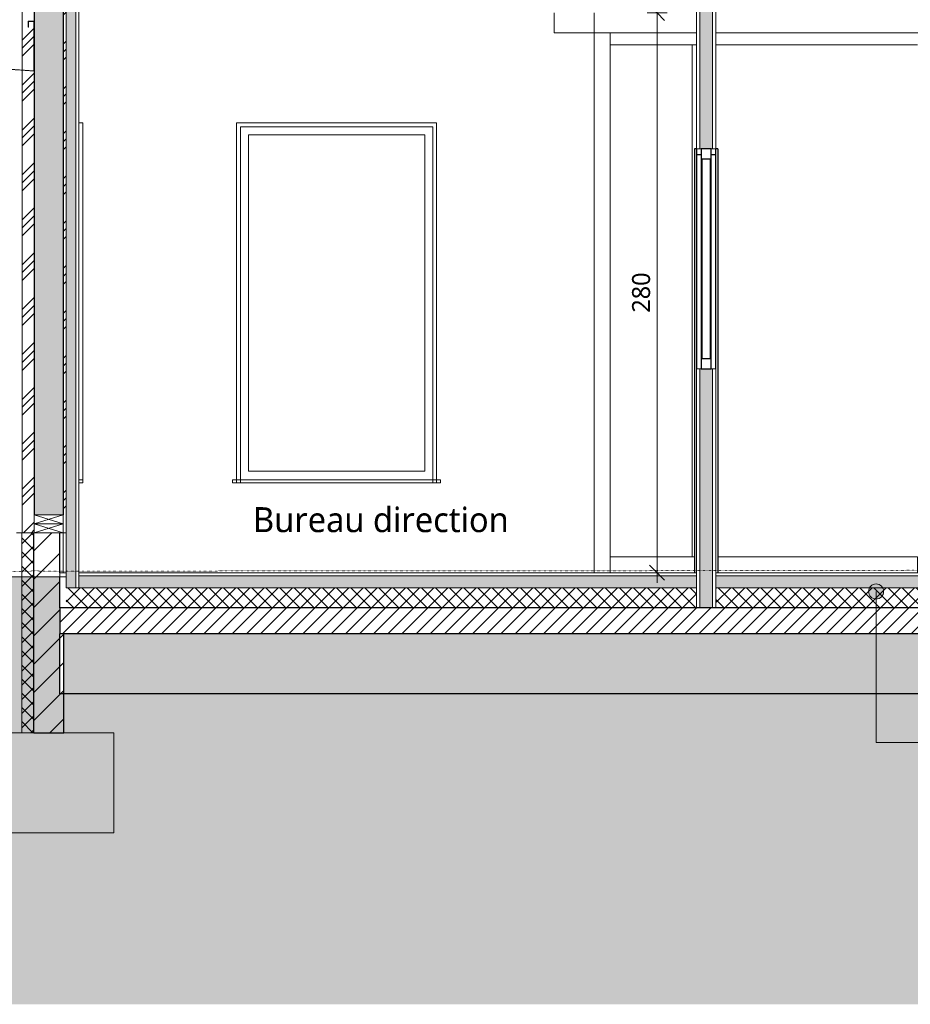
# Model space of a CAD drawing. Header units: millimetres. Extents: x -19731 to 221935, y -2951 to 6011.
# Tile 30 of 41: x 181426 to 185879, y -2158 to 2766. Entities that reach past the tile are written whole.
import ezdxf

# ---------------------------------------------------------------- set-up
doc = ezdxf.new("R2010")
doc.units = ezdxf.units.MM
doc.linetypes.add('A-pointilles', pattern=[0.53, 0, -0.53])
for name, color, linetype, lineweight in [('A-ANNO-DIMS', 211, 'Continuous', 9), ('A-ANNO-DIMS-50', 211, 'Continuous', 9), ('A-AREA-IDEN', 2, 'Continuous', 9), ('A-DETL-GENF', 92, 'Continuous', 13), ('A-DOOR', 31, 'Continuous', 25), ('A-DOOR-FRAM', 31, 'Continuous', 25), ('A-FLOR', 192, 'Continuous', 13), ('A-FLOR-FNSH', 192, 'Continuous', 13), ('A-FLOR-MCUT', 51, 'Continuous', 13), ('A-FLOR-PATT', 8, 'Continuous', 13), ('A-GLAZ', 151, 'Continuous', 13), ('A-GLAZ-CURT', 52, 'Continuous', 13), ('A-GLAZ-CWMG', 51, 'Continuous', 13), ('A-WALL', 113, 'Continuous', 13), ('A-WALL-FNSH', 113, 'Continuous', 13), ('A-WALL-PATT', 111, 'Continuous', 13), ('C-TOPO', 7, 'A-pointilles', 13), ('C-TOPO-FNSH', 192, 'A-pointilles', 13), ('C-TOPO-MCUT', 51, 'Continuous', 25), ('C-TOPO-PATT', 8, 'Continuous', 100), ('G-ANNO-TEXT', 231, 'Continuous', 9), ('I-WALL', 2, 'Continuous', 13), ('S-BEAM', 12, 'Continuous', 13), ('S-FNDN', 32, 'Continuous', 13)]:
    doc.layers.add(name, color=color, linetype=linetype, lineweight=lineweight)
doc.styles.add('Trebuchet MS', font='trebuc.ttf', dxfattribs={"height": 90})
doc.styles.add('Trebuchet MS_1', font='trebuc.ttf', dxfattribs={"height": 125})
doc.dimstyles.new('Cotes100e_Intérieur', dxfattribs={"dimscale": 304.8, "dimtxt": 92.785582, "dimasz": 0.246063, "dimexe": 0.164042, "dimexo": 0.0625, "dimgap": 0.032808, "dimtad": 1, "dimdec": 0, "dimlfac": 0.1, "dimzin": 0, "dimdsep": 46, "dimtxsty": 'Trebuchet MS', "dimblk1": 'OBLIQUE', "dimblk2": 'OBLIQUE', "dimsah": 1, "dimcen": 0.09, "dimdle": 0.164042, "dimazin": 0, "dimtfac": 1, "dimtdec": 4, "dimtix": 1, "dimtmove": 0, "dimatfit": 3, "dimfxl": 0.164042, "dimfxlon": 1, "dimtvp": 1, "dimtolj": 1, "dimtzin": 0, "dimarcsym": 2})
pattern_1 = [(45, (178629.93, 3183.11), (-112.253, 112.253), []), (45, (178669.62, 3183.11), (0, 224.5064), []), (45, (178590.25, 3183.11), (0, 224.5064), [])]
pattern_2 = [(315, (181340.02, 2000), (177.7999, -88.8996), [15.715, -110.008]), (315, (181417.81, 1966.66), (177.7999, -88.8996), [15.715, -110.008]), (315, (181340.02, 1955.55), (177.7999, -88.8996), [15.715, -110.008]), (315, (181417.81, 1922.21), (177.7999, -88.8996), [15.715, -110.008]), (341.565, (181351.132, 1988.888), (355.59962, -88.89985), [35.141, -245.986]), (341.565, (181384.47, 1977.775), (355.59962, -88.89985), [35.141, -245.986]), (341.565, (181351.132, 1944.438), (355.59962, -88.89985), [35.141, -245.986]), (341.565, (181384.47, 1933.325), (355.59962, -88.89985), [35.141, -245.986]), (45, (181417.81, 1988.89), (-177.7999, -88.8996), [15.715, -110.008]), (45, (181340.02, 1955.55), (-177.7999, -88.8996), [15.715, -110.008]), (45, (181417.807, 1944.44), (-177.7999, -88.8996), [15.715, -110.008]), (45, (181340.02, 1911.1), (-177.7999, -88.8996), [15.715, -110.008]), (18.435, (181384.47, 1977.775), (-355.59962, -88.89985), [35.141, -245.986]), (18.435, (181351.132, 1966.662), (-355.59962, -88.89985), [35.141, -245.986]), (18.435, (181384.47, 1933.325), (-355.59962, -88.89985), [35.141, -245.986]), (18.435, (181351.133, 1922.213), (-355.59962, -88.89985), [35.141, -245.986])]

# ---------------------------------------------------------------- blocks, each defined once
blk = doc.blocks.new('Family - IfcBeam - POTEAU-252208-COUPE GG_50')
at = {"layer": 'S-BEAM', "color": 10, "lineweight": 18}
for p, q in [((-1277.7, 3815.5), (-1277.7, 3813.5)), ((-1132.7, 3805.9), (-1132.7, 3807.9)), ((-1132.7, 11.9), (-1132.7, 200)), ((-1132.7, 8.5), (-1132.7, 11.7)), ((-1132.7, 0), (-1132.7, 8.3)), ((-1132.7, 0), (-1150.2, 0))]:
    blk.add_line(p, q, dxfattribs=at)
blk = doc.blocks.new('Family - IfcBeam - CHENEAU-252795-COUPE GG_50')
at = {"layer": 'S-BEAM', "color": 10, "lineweight": 18}
for p, q in [((-1298.1, 2758.5), (-1307.7, 2758.5)), ((-1307.7, 2758.5), (-1307.7, 2738.1)), ((-1277.7, 2758.5), (-1298.1, 2758.5)), ((-1277.7, 2678.9), (-1277.7, 2758.5)), ((-1307.7, 2738.1), (-1307.7, 2728.5)), ((-1307.7, 2728.5), (-1306.3, 2728.5)), ((-1306.3, 2728.5), (-1305.7, 2728.5)), ((-1305.7, 2747.6), (-1305.7, 2756.5)), ((-1305.7, 2756.5), (-1287.9, 2756.5)), ((-1305.7, 2728.5), (-1305.7, 2747.6)), ((-1287.9, 2756.5), (-1279.7, 2756.5)), ((-1279.7, 2756.5), (-1279.7, 2588.9)), ((-1473.1, 2702.6), (-1489, 2703.7)), ((-1489, 2703.7), (-1489, 2580.7)), ((-1487, 2645.4), (-1487, 2701.6)), ((-1487, 2701.6), (-1454.5, 2699.3)), ((-1439.1, 2700.2), (-1473.1, 2702.6)), ((-1454.5, 2699.3), (-1439.3, 2698.2)), ((-1439.3, 2698.2), (-1439.2, 2699.6)), ((-1439.2, 2699.6), (-1439.1, 2700.2)), ((-1277.7, 2508.5), (-1277.7, 2678.9)), ((-1487, 2525.1), (-1487, 2645.4)), ((-1489, 2580.7), (-1489, 2523.3)), ((-1279.7, 2588.9), (-1279.7, 2510.7)), ((-1489, 2523.3), (-1344.9, 2513.2)), ((-1421, 2520.5), (-1487, 2525.1)), ((-1279.7, 2510.7), (-1421, 2520.5)), ((-1344.9, 2513.2), (-1277.7, 2508.5))]:
    blk.add_line(p, q, dxfattribs=at)
blk = doc.blocks.new('GROUPE SCOLAIRE ST JULIEN - PRO - Ind A_importrevit_ifc-4-COUPE GG_50')
at = {"layer": 'S-BEAM', "color": 10, "lineweight": 18}
for name in ['Family - IfcBeam - POTEAU-252208-COUPE GG_50', 'Family - IfcBeam - CHENEAU-252795-COUPE GG_50']:
    blk.add_blockref(name, (0, 0), dxfattribs=at)
blk = doc.blocks.new('PINT_ plein-vitré - P90 vitré-8161172-COUPE GG_50')
at = {"layer": 'A-DOOR', "color": 20}
for p, q in [((2033.5, 2120), (2023.5, 2120)), ((2023.5, 2120), (2023.5, 17.4)), ((2033.5, 2120), (2033.5, 1020)), ((2131.5, 1020), (2131.5, 2120)), ((2141.5, 2120), (2131.5, 2120)), ((2141.5, 2120), (2141.5, 17.4)), ((2023.5, 17.4), (2023.5, 11.4)), ((2023.5, 10.8), (2023.5, 0)), ((2141.5, 17.4), (2141.5, 10.9)), ((2141.5, 10.9), (2141.5, 0))]:
    blk.add_line(p, q, dxfattribs=at)
at = {"layer": 'A-DOOR-FRAM', "color": 20}
for p, q in [((2057.5, 2090), (2033.5, 2090)), ((2131.5, 2090), (2107.5, 2090))]:
    blk.add_line(p, q, dxfattribs=at)
blk = doc.blocks.new('Meneau rectangulaire - 80 x 80mm-8391260-COUPE GG_50')
at = {"layer": 'A-GLAZ-CWMG', "color": 30}
for p, q in [((1523, 2250), (1523, 25.9)), ((1603, 2250), (1603, 26.3)), ((1523, 25.9), (1523, 17.4)), ((1523, 17.4), (1523, 10.5)), ((1523, 10.4), (1523, 0)), ((1603, 26.3), (1603, 17.4)), ((1603, 17), (1603, 10.6)), ((1603, 10.4), (1603, 0))]:
    blk.add_line(p, q, dxfattribs=at)
blk = doc.blocks.new('Meneau rectangulaire - 80 x 80mm-V57-COUPE GG_50')
at = {"layer": 'A-GLAZ-CWMG', "color": 30}
for p, q in [((2141.5, 80), (3139, 80)), ((3139, 80), (3139, 33.4)), ((3139, 33.4), (3139, 21.4)), ((3139, 21.4), (3139, 12.8)), ((3139, 12.8), (3139, 0))]:
    blk.add_line(p, q, dxfattribs=at)
blk = doc.blocks.new('Panneau système - Vitré-8391261-COUPE GG_50')
at = {"layer": 'A-GLAZ-CURT', "color": 30}
for p, q in [((2011.7, 2640), (2011.7, 2250)), ((2011.7, 2250), (2011.7, 80))]:
    blk.add_line(p, q, dxfattribs=at)
blk = doc.blocks.new('Meneau rectangulaire - 80 x 80mm-8077680-COUPE GG_50')
at = {"layer": 'A-GLAZ-CWMG', "color": 30}
blk.add_line((2011.7, 80), (2023.5, 80), dxfattribs=at)
blk = doc.blocks.new('Meneau rectangulaire - 80 x 80mm-8391263-COUPE GG_50')
at = {"layer": 'A-GLAZ-CWMG', "color": 30}
for p, q in [((1523, 2700), (1603, 2700)), ((1523, 2700), (1523, 2250)), ((1603, 2700), (1603, 2250))]:
    blk.add_line(p, q, dxfattribs=at)
blk = doc.blocks.new('Meneau rectangulaire - 50 x 50mm-8279817-COUPE GG_50')
at = {"layer": 'A-GLAZ-CWMG', "color": 20, "lineweight": 25}
for p, q in [((2057.5, 2120), (2057.5, 2070)), ((2107.5, 2120), (2057.5, 2120)), ((2107.5, 2070), (2107.5, 2120)), ((2057.5, 2070), (2107.5, 2070))]:
    blk.add_line(p, q, dxfattribs=at)
blk = doc.blocks.new('Panneau système - Vitré-8279830-COUPE GG_50')
at = {"layer": 'A-GLAZ-CURT', "color": 30}
for p, q in [((2062.5, 2070), (2062.5, 1070)), ((2102.5, 2070), (2062.5, 2070)), ((2102.5, 1070), (2102.5, 2070)), ((2062.5, 1070), (2102.5, 1070))]:
    blk.add_line(p, q, dxfattribs=at)
blk = doc.blocks.new('Meneau rectangulaire - 50 x 50mm-8279827-COUPE GG_50')
at = {"layer": 'A-GLAZ-CWMG', "color": 20, "lineweight": 25}
for p, q in [((2057.5, 1070), (2057.5, 1020)), ((2107.5, 1070), (2057.5, 1070)), ((2107.5, 1020), (2107.5, 1070)), ((2057.5, 1020), (2107.5, 1020))]:
    blk.add_line(p, q, dxfattribs=at)
blk = doc.blocks.new('Meneau rectangulaire - 50 x 50mm-8077709-COUPE GG_50')
at = {"layer": 'A-GLAZ-CWMG', "color": 30}
for p, q in [((2057.5, 1070), (2057.5, 2070)), ((2107.5, 2070), (2107.5, 1070))]:
    blk.add_line(p, q, dxfattribs=at)
blk = doc.blocks.new('Meneau rectangulaire - 60 x 60mm-8583804-COUPE GG_50')
at = {"layer": 'A-GLAZ-CWMG', "color": 30}
blk.add_line((3139, 2640), (2131.5, 2640), dxfattribs=at)
blk = doc.blocks.new('Meneau rectangulaire - 60 x 60mm-8077688-COUPE GG_50')
at = {"layer": 'A-GLAZ-CWMG', "color": 30}
blk.add_line((2011.7, 2640), (1603, 2640), dxfattribs=at)
blk = doc.blocks.new('Menuiserie Alu - 1fixe - 100x180cm - Bavette Alu-7969137-COUPE GG_50')
at = {"layer": 'A-GLAZ', "color": 30}
for p, q in [((-206.8, 2191), (675.2, 2191)), ((-206.8, 509), (-206.8, 2191)), ((675.2, 2191), (675.2, 509)), ((675.2, 509), (-206.8, 509)), ((-285.8, 465), (-285.8, 450)), ((-275.8, 465), (-285.8, 465)), ((-285.8, 450), (-275.8, 450)), ((-275.8, 465), (744.2, 465)), ((744.2, 450), (-275.8, 450)), ((754.2, 465), (744.2, 465)), ((744.2, 450), (754.2, 450)), ((754.2, 450), (754.2, 465))]:
    blk.add_line(p, q, dxfattribs=at)
blk = doc.blocks.new('Menuiserie Alu - 1V - 100x180cm - Bavette Alu-8284120-COUPE GG_50')
at = {"layer": 'A-GLAZ', "color": 30}
for p, q in [((-1054.7, 465), (-1044.7, 465)), ((-1044.7, 450), (-1054.7, 450)), ((-1034.7, 465), (-1044.7, 465)), ((-1044.7, 450), (-1034.7, 450)), ((-1034.7, 450), (-1034.7, 465))]:
    blk.add_line(p, q, dxfattribs=at)
blk = doc.blocks.new('Panneau système - Vitré-8391268-COUPE GG_50')
at = {"layer": 'A-GLAZ-CURT', "color": 30}
for p, q in [((2011.7, 2250), (2011.7, 2640)), ((2011.7, 80), (2011.7, 2250))]:
    blk.add_line(p, q, dxfattribs=at)
blk = doc.blocks.new('Meneau rectangulaire - 80 x 80mm-8077695-COUPE GG_50')
at = {"layer": 'A-GLAZ-CWMG', "color": 30}
for p, q in [((1603, 26.3), (1603, 80)), ((1603, 80), (2011.7, 80)), ((1603, 17.4), (1603, 26.3)), ((1603, 10.6), (1603, 17)), ((1603, 0), (1603, 10.4))]:
    blk.add_line(p, q, dxfattribs=at)
blk = doc.blocks.new('Meneau rectangulaire - 60 x 60mm-8077703-COUPE GG_50')
at = {"layer": 'A-GLAZ-CWMG', "color": 30}
blk.add_line((2033.5, 2640), (2011.7, 2640), dxfattribs=at)
blk = doc.blocks.new('STR_RECTANGLE - Croix 45x145-8086014-COUPE GG_50')
at = {"layer": 'A-DETL-GENF'}
for p, q in [((13159.7, 2295), (13159.7, 2250)), ((13159.7, 2295), (13159.7, 2250)), ((13304.7, 2250), (13159.7, 2295)), ((13159.7, 2250), (13304.7, 2295)), ((13304.7, 2250), (13304.7, 2295)), ((13304.7, 2250), (13304.7, 2295)), ((13159.7, 2250), (13304.7, 2250)), ((13159.7, 2250), (13304.7, 2250))]:
    blk.add_line(p, q, dxfattribs=at)
blk = doc.blocks.new('STR_RECTANGLE - Croix 45x145-V77-COUPE GG_50')
at = {"layer": 'A-DETL-GENF'}
for p, q in [((13304.7, 2340), (13159.7, 2340)), ((13159.7, 2340), (13159.7, 2295)), ((13159.7, 2340), (13159.7, 2295)), ((13304.7, 2340), (13159.7, 2340)), ((13304.7, 2295), (13159.7, 2340)), ((13159.7, 2295), (13304.7, 2340)), ((13304.7, 2295), (13304.7, 2340)), ((13304.7, 2295), (13304.7, 2340)), ((13159.7, 2295), (13304.7, 2295)), ((13159.7, 2295), (13304.7, 2295))]:
    blk.add_line(p, q, dxfattribs=at)
blk = doc.blocks.new('DIMBLOCK24-COUPE GG_50')
at = {"layer": 'A-ANNO-DIMS-50'}
for p, q in [((184612.8, 2800), (184575.3, 2837.5)), ((184612.8, 2850), (184612.8, -50)), ((184612.8, 2800), (184562.8, 2800)), ((184612.8, 2800), (184650.3, 2762.5)), ((184612.8, 2800), (184662.8, 2800)), ((184612.8, 0), (184562.8, 0)), ((184612.8, 0), (184575.3, 37.5)), ((184612.8, 0), (184650.3, -37.5)), ((184612.8, 0), (184662.8, 0))]:
    blk.add_line(p, q, dxfattribs=at)
at = {"layer": 'A-ANNO-DIMS-50', "color": 0, "insert": (184487.6, 1300.9), "char_height": 90, "width": 237.783, "attachment_point": 1, "rotation": 90, "line_spacing_factor": 1.048425, "style": 'Trebuchet MS'}
blk.add_mtext('280', dxfattribs=at)
blk = doc.blocks.new('_Oblique')
at = {"color": 0, "linetype": 'ByBlock', "lineweight": -2}
blk.add_line((-0.5, -0.5), (0.5, 0.5), dxfattribs=at)

msp = doc.modelspace()

# ---------------------------------------------------------------- hatches: boundary and pattern name
at = {"layer": 'A-FLOR-PATT'}
h = msp.add_hatch(dxfattribs=at)
h.set_pattern_fill('FP_103', color=30, style=0, pattern_type=2)
h.set_pattern_definition([(0, (178629.934, 3183.113), (203.2, 50.8), [16.764, -135.636, 16.764, -135.636, -812.8]), (0, (178629.934, 3183.113), (203.2, 50.8), [-304.8, 16.764, -288.036, 16.764, -135.636, -355.6]), (0, (178629.934, 3183.113), (203.2, 50.8), [-762, 16.764, -84.836, 16.764, -237.236]), (120, (178706.134, 3208.513), (-145.59409, 150.57636), [16.764, -135.636, 16.764, -135.636, -812.8]), (120, (178706.134, 3208.513), (-145.59409, 150.57636), [-304.8, 16.764, -288.036, 16.764, -135.636, -355.6]), (120, (178706.134, 3208.513), (-145.59409, 150.57636), [-762, 16.764, -84.836, 16.764, -237.236]), (240, (178731.534, 3310.113), (-57.60591, -201.37636), [16.764, -135.636, 16.764, -135.636, -812.8]), (240, (178731.534, 3310.113), (-57.60591, -201.37636), [-304.8, 16.764, -288.036, 16.764, -135.636, -355.6]), (240, (178731.534, 3310.113), (-57.60591, -201.37636), [-762, 16.764, -84.836, 16.764, -237.236])])
h.paths.add_polyline_path([(189163.4, -75), (195932.9, -75), (195932.9, -15), (184907.2, -15), (184907.2, -75), (189048.4, -75)])
h.paths.add_polyline_path([(181919, -75), (184809.2, -75), (184809.2, -15), (181721, -15), (181721, -75)])
h = msp.add_hatch(dxfattribs=at)
h.set_pattern_fill('FP_16', color=30, angle=-225, style=0, pattern_type=2)
h.set_pattern_definition([(225, (191490.765, 9e-13), (35.35534, -35.35534), []), (315, (191490.765, 9e-13), (35.35534, 35.35534), [])])
h.paths.add_polyline_path([(181658, -175), (184809.2, -175), (184809.2, -75), (181658, -75), (181658, -169.1)])
h.paths.add_polyline_path([(184907.2, -175), (195932.9, -175), (195932.9, -75), (184907.2, -75), (184907.2, -169.1)])
h = msp.add_hatch(dxfattribs=at)
h.set_pattern_fill('FP_17', color=30, angle=-225, style=0, pattern_type=2)
h.set_pattern_definition([(225, (191490.765, 9e-13), (35.35534, -35.35534), [])])
h.paths.add_polyline_path([(188358.5, -305), (195932.9, -305), (195932.9, -175), (181625.5, -175), (181625.5, -305), (188128.5, -305)])
h = msp.add_hatch(dxfattribs=at)
h.set_pattern_fill('FP_14', color=30, angle=-41.9872, style=0, pattern_type=2)
h.set_pattern_definition([(48.0128, (191400.765, -125), (1000.000123, 1125.000363), [16.817, -1664.886]), (4.9698, (191412.015, -112.4997), (-1500.0002544, -125.0019374), [28.859, -2856.991]), (312.5108, (191440.765, -110), (-1250.008424, 1374.992711), [20.349, -2014.504]), (87.2738, (191489.515, -78.75), (-124.9955135, -2500.0002372), [26.28, -2601.695]), (112.8338, (191490.765, -52.5005), (625.0042988, -1499.9985455), [25.769, -2551.172]), (177.2738, (191480.765, -28.75), (2500.0002372, -124.9955135), [26.28, -2601.695]), (217.6938, (191454.5148, -27.4997), (1625.0092492, 1249.9871502), [34.754, -3440.606]), (252.2558, (191427.0145, -48.75), (-874.977428, -2750.0070075), [32.811, -3248.29]), (301.4298, (191417.015, -79.9995), (1000.0070216, -1624.9956933), [26.369, -2610.509]), (355.2368, (191430.765, -102.5), (-1375.000835, 124.989706), [30.104, -1475.095]), (42.3978, (191460.7654, -105), (1499.9912593, 1375.0101043), [38.931, -3854.172]), (318.8141, (191365.765, -77.5), (875.000274, -749.999582), [13.288, -1315.48]), (351.4688, (191375.765, -86.2506), (-1624.9983925, 250.0125126), [25.28, -2502.689]), (44.9998, (191400.765, -90), (0.0004, 124.9995), [17.678, -159.099]), (23.1988, (191409.515, -105), (-624.999455, -250.002774), [9.52, -942.452]), (111.8018, (191418.265, -101.25), (125.00263, -374.999556), [13.463, -659.683]), (210.9638, (191413.265, -88.75), (-375.00016, -250.000118), [21.866, -707.003]), (341.5648, (191394.515, -100), (-249.99932, 125.00056), [15.811, -379.473]), (196.3898, (191490.765, -101.25), (-1249.9981067, -375.005443), [22.15, -2192.856]), (250.3458, (191469.515, -107.5), (500.008526, 1374.996549), [18.583, -1839.676]), (113.1988, (191394.515, -125), (250.002774, -624.999455), [19.039, -932.932]), (163.6108, (191387.015, -107.5), (1250.0020337, -374.9923533), [22.15, -2192.856]), (159.4438, (191490.765, -23.75), (624.999753, -250.001696), [21.36, -1046.641]), (114.7748, (191470.765, -16.25), (624.991955, -1375.003089), [17.897, -1771.83]), (246.8018, (191393.265, -0.0003), (-249.99623, -625.002073), [19.039, -932.932]), (197.3538, (191385.765, -17.4995), (1625.001558, 499.993372), [20.954, -2074.428]), (249.4438, (191454.515, -0.0005), (250.001696, 624.999753), [10.68, -1057.321]), (281.3098, (191400.765, 0.0001), (124.999346, -500.000337), [6.374, -631.004]), (345.9638, (191402.015, -6.25), (-374.9997, 124.99967), [25.769, -489.619]), (6.0088, (191427.015, -12.4997), (-1250.0000584, -124.9952635), [23.881, -2364.24]), (123.6898, (191413.265, -77.5), (124.99858, -250.00063), [18.028, -432.666]), (173.1568, (191403.2646, -62.5), (-2124.998503, 250.016252), [31.474, -3115.945]), (240.9458, (191372.015, -58.75), (499.993725, 875.00349), [12.87, -1274.084]), (269.9998, (191365.76, -70), (124.9996, -125.0004), [7.5, -117.5]), (300.2568, (191429.515, -16.25), (-500.0052535, 874.996942), [17.365, -1719.19]), (228.0128, (191438.265, -31.25), (-1000.000123, -1125.000363), [33.634, -1648.069]), (179.9998, (191415.76, -56.25), (-125.0004, -124.9996), [32.5, -92.5]), (145.3048, (191383.264, -56.25), (1249.99914, -875.001282), [19.764, -1956.659]), (74.0548, (191367.015, -45), (124.998327, 500.000298), [18.2, -891.813]), (27.6458, (191372.015, -27.5005), (2375.0040554, 1249.9930693), [29.633, -2933.684]), (355.4258, (191398.265, -13.75), (1624.9994053, -125.0079832), [31.35, -3103.634])])
h.paths.add_polyline_path([(181645.5, -605), (195932.9, -605), (195932.9, -305), (181645.5, -305), (181645.5, -417.7)])
at = {"layer": 'A-WALL-PATT'}
h = msp.add_hatch(dxfattribs=at)
h.set_pattern_fill('FP_101', color=30, angle=-225, style=0, pattern_type=2)
h.set_pattern_definition([(315, (184809.23, 2260.835), (177.7999, -88.8996), [15.715, -110.008]), (315, (184887.02, 2227.5), (177.7999, -88.8996), [15.715, -110.008]), (315, (184809.23, 2216.384), (177.7999, -88.8996), [15.715, -110.008]), (315, (184887.02, 2183.05), (177.7999, -88.8996), [15.715, -110.008]), (341.565, (184820.343, 2249.722), (355.59962, -88.89985), [35.141, -245.986]), (341.565, (184853.68, 2238.61), (355.59962, -88.89985), [35.141, -245.986]), (341.565, (184820.342, 2205.272), (355.59962, -88.89985), [35.141, -245.986]), (341.565, (184853.68, 2194.16), (355.59962, -88.89985), [35.141, -245.986]), (45, (184887.02, 2249.72), (-177.7999, -88.8996), [15.715, -110.008]), (45, (184809.23, 2216.384), (-177.7999, -88.8996), [15.715, -110.008]), (45, (184887.02, 2205.27), (-177.7999, -88.8996), [15.715, -110.008]), (45, (184809.23, 2171.934), (-177.7999, -88.8996), [15.715, -110.008]), (18.435, (184853.68, 2238.61), (-355.59962, -88.89985), [35.141, -245.986]), (18.435, (184820.343, 2227.497), (-355.59962, -88.89985), [35.141, -245.986]), (18.435, (184853.68, 2194.16), (-355.59962, -88.89985), [35.141, -245.986]), (18.435, (184820.343, 2183.047), (-355.59962, -88.89985), [35.141, -245.986])])
h.paths.add_polyline_path([(184889.2, -175), (184889.2, 1020), (184827.2, 1020), (184827.2, -175)])
h.paths.add_polyline_path([(184827.2, 2120), (184889.2, 2120), (184889.2, 3960.2), (184827.2, 3960.2), (184827.2, 2193.1)])
h = msp.add_hatch(dxfattribs=at)
h.set_pattern_fill('FP_98', color=30, style=0, pattern_type=2)
h.set_pattern_definition(pattern_1)
h.paths.add_polyline_path([(181438, 200), (181498, 200), (181498, 3800), (181438, 3800), (181438, 203.9)])
h = msp.add_hatch(dxfattribs=at)
h.set_pattern_fill('FP_73', color=30, angle=-225, style=0, pattern_type=2)
h.set_pattern_definition(pattern_2)
h.paths.add_polyline_path([(181643, 290), (181643, 3800), (181498, 3800), (181498, 290), (181574.1, 290)])
h = msp.add_hatch(dxfattribs=at)
h.set_pattern_fill('FP_98', color=30, style=0, pattern_type=2)
h.set_pattern_definition(pattern_1)
h.paths.add_polyline_path([(181658, 200), (181658, 3800), (181643, 3800), (181643, 200)])
h = msp.add_hatch(dxfattribs=at)
h.set_pattern_fill('FP_73', color=30, angle=-225, style=0, pattern_type=2)
h.set_pattern_definition(pattern_2)
h.paths.add_polyline_path([(181689, -75), (181706, -75), (181706, 3273.7), (181658, 3273.7), (181658, -75)])
h = msp.add_hatch(dxfattribs=at)
h.set_pattern_fill('FP_85', color=30, angle=-225, style=0, pattern_type=2)
h.set_pattern_definition([(315, (181415.52, -300), (35.3553, 35.3553), []), (45, (181415.52, -300), (-35.3553, 35.3553), [])])
h.paths.add_polyline_path([(181459.1, -800), (181495.5, -800), (181495.5, 200), (181435.5, 200), (181435.5, -800)])
h = msp.add_hatch(dxfattribs=at)
h.set_pattern_fill('FP_105', color=30, style=0, pattern_type=2)
h.set_pattern_definition([(45, (178629.93, 3183.11), (-70.7107, 70.7107), [])])
h.paths.add_polyline_path([(181495.5, -800), (181645.5, -800), (181645.5, -305), (181625.5, -305), (181625.5, 200), (181495.5, 200), (181495.5, -666.4)])
at = {"layer": 'C-TOPO-PATT', "lineweight": 13}
h = msp.add_hatch(dxfattribs=at)
h.set_pattern_fill('FP_108', color=256, style=0, pattern_type=2)
h.set_pattern_definition([(45, (181487.43, 6040.61), (213.84253, 356.40374), [1612.9, -806.45]), (135, (181487.43, 6040.61), (213.84253, -356.40374), [1612.9, -806.45])])
h.paths.add_polyline_path([(186978.6, -2158.2), (221935.5, -2158.2), (221935.5, -431), (221657.3, -417.9), (217902.9, -321.9), (215264.6, -215.1), (213557.5, -124), (211712, -102.4), (211325.9, -131.9), (211222, -138.1), (210088.3, -168.8), (204648, -74.7), (202042.2, -92), (201352.3, -95.3), (199857.4, -85.9), (197040.2, -28.7), (196627.8, -20), (195932.9, -20), (195932.9, -605), (181625.5, -605), (181625.5, -20), (178929.3, -20), (175475.9, -100), (175134.6, -99.7), (172029.1, 6.1), (171318.5, 22.3), (171138.1, 18.4), (170002, 26.9), (169533.1, 17.4), (169040.2, 1.6), (168860.6, -3), (167709.8, -92.6), (167240.6, -138), (166442.1, -121), (166110.1, -118.4), (163060.7, -45), (163060.7, -2158.2), (185138.7, -2158.2)])
at = {"layer": 'G-ANNO-TEXT'}
h = msp.add_hatch(color=7, dxfattribs=at)
edge = h.paths.add_edge_path()
edge.add_arc((185707.9, -93.5), 37.5, 0, 360)

# ---------------------------------------------------------------- linework, layer by layer
at = {"layer": 'A-FLOR', "color": 30}
for p, q in [((181721, 2250), (181741, 2250)), ((181741, 2250), (181741, 2231)), ((182509.9, 2250), (183509.9, 2250)), ((182509.9, 2250), (182509.9, 2231)), ((183490.9, 2231), (182528.9, 2231)), ((183509.9, 2250), (183509.9, 2231))]:
    msp.add_line(p, q, dxfattribs=at)
at = {"layer": 'A-FLOR-FNSH', "color": 30}
for p, q in [((181658, 0), (181625.5, 0)), ((184809.2, 0), (181721, 0)), ((191818.7, 0), (184907.2, 0))]:
    msp.add_line(p, q, dxfattribs=at)
at = {"layer": 'A-FLOR-FNSH', "color": 20, "lineweight": 25}
for p, q in [((195932.9, -175), (181625.5, -175)), ((181625.5, -175), (181625.5, -305)), ((195932.9, -305), (181645.5, -305))]:
    msp.add_line(p, q, dxfattribs=at)
at = {"layer": 'A-FLOR-MCUT', "color": 30}
for p, q in [((184809.2, -15), (181721, -15)), ((192183.3, -15), (184907.2, -15)), ((184907.2, -15), (184907.2, -175)), ((184809.2, -75), (181658, -75)), ((195932.9, -75), (184907.2, -75))]:
    msp.add_line(p, q, dxfattribs=at)
at = {"layer": 'A-WALL', "color": 30}
for p, q in [((184827.2, 2120), (184827.2, 3960.2)), ((184889.2, 2120), (184889.2, 3960.2)), ((181438, 3816.6), (181438, 200)), ((181658, 3805.1), (181658, 200)), ((181706, 3826.5), (181706, -75)), ((184098.2, 2800), (184098.2, 2700)), ((184298.7, 17.4), (184298.7, 2800)), ((184098.2, 2700), (184809.2, 2700)), ((184907.2, 2700), (193986.4, 2700)), ((184827.2, 2120), (184889.2, 2120)), ((184889.2, 1020), (184827.2, 1020)), ((184827.2, 0), (184827.2, 1020)), ((184889.2, 0), (184889.2, 1020)), ((181409, 200), (181495.5, 200)), ((181435.5, 7.2), (181435.5, 200)), ((181435.5, -800), (181435.5, 7.2)), ((181625.5, -20), (181625.5, 0)), ((181658, 0), (181658, -75)), ((181721, -75), (181721, 0)), ((184298.7, 10.5), (184298.7, 17.4)), ((184298.7, 0), (184298.7, 10.4)), ((184809.2, 0), (184809.2, -175)), ((184827.2, 0), (184827.2, -175)), ((184889.2, 0), (184889.2, -175)), ((184907.2, -15), (184907.2, 0))]:
    msp.add_line(p, q, dxfattribs=at)
at = {"layer": 'A-WALL', "color": 20, "lineweight": 25}
for p, q in [((181498, 3813.5), (181498, 290)), ((181643, 3805.9), (181643, 290)), ((181498, 200), (181495.5, 200)), ((181495.5, 9), (181495.5, 200)), ((181625.5, 0), (181625.5, 200)), ((181495.5, -800), (181495.5, 9)), ((181645.5, -305), (181625.5, -305)), ((181645.5, -800), (181645.5, -305)), ((181495.5, -800), (181645.5, -800))]:
    msp.add_line(p, q, dxfattribs=at)
at = {"layer": 'A-WALL-FNSH', "color": 30}
for p, q in [((181721, 0), (181721, 3826.5)), ((184809.2, 3826.5), (184809.2, 2120)), ((184907.2, 2120), (184907.2, 3826.5)), ((184809.2, 2120), (184827.2, 2120)), ((184889.2, 2120), (184907.2, 2120)), ((184827.2, 1020), (184809.2, 1020)), ((184809.2, 1020), (184809.2, 0)), ((184907.2, 1020), (184889.2, 1020)), ((184907.2, 0), (184907.2, 1020)), ((181643, 200), (181658, 200)), ((181658, 200), (181658, 0))]:
    msp.add_line(p, q, dxfattribs=at)
at = {"layer": 'C-TOPO', "linetype": 'Continuous'}
msp.add_line((181625.5, -20), (181658, -20), dxfattribs=at)
at = {"layer": 'C-TOPO-FNSH', "color": 40}
for p, q in [((181489, 9.1), (180668.7, -18.9)), ((181622.9, 8.3), (181489, 9.1)), ((185767.4, 11.5), (181622.9, 8.3)), ((186600.8, 18.5), (185767.4, 11.5))]:
    msp.add_line(p, q, dxfattribs=at)
at = {"layer": 'C-TOPO-FNSH', "color": 7, "linetype": 'Continuous'}
msp.add_line((181625.5, -20), (181335.4, -20), dxfattribs=at)
at = {"layer": 'C-TOPO-MCUT'}
for p, q in [((181625.5, -175), (181625.5, -20)), ((181625.5, -605), (181625.5, -305)), ((195932.9, -605), (181625.5, -605))]:
    msp.add_line(p, q, dxfattribs=at)
at = {"layer": 'G-ANNO-TEXT', "color": 50}
for p, q in [((185707.9, -93.5), (185707.9, -848.8)), ((185707.9, -848.8), (186609.5, -848.8))]:
    msp.add_line(p, q, dxfattribs=at)
msp.add_circle((185707.9, -93.5), 37.5, dxfattribs=at)
at = {"layer": 'I-WALL', "color": 30}
for p, q in [((181741, 465), (181741, 2231)), ((182509.9, 450), (182509.9, 2231)), ((182528.9, 2231), (182528.9, 450)), ((183490.9, 450), (183490.9, 2231)), ((183509.9, 2231), (183509.9, 450)), ((184833.2, 2090), (184809.2, 2090)), ((184907.2, 2090), (184883.2, 2090)), ((182528.9, 450), (182509.9, 450)), ((183509.9, 450), (183490.9, 450))]:
    msp.add_line(p, q, dxfattribs=at)
at = {"layer": 'S-FNDN', "color": 30}
for p, q in [((181895.5, -800), (181165.5, -800)), ((181895.5, -1300), (181895.5, -800)), ((181165.5, -1300), (181895.5, -1300))]:
    msp.add_line(p, q, dxfattribs=at)

# ---------------------------------------------------------------- block references
at = {"color": 50, "lineweight": 5}
msp.add_blockref('GROUPE SCOLAIRE ST JULIEN - PRO - Ind A_importrevit_ifc-4-COUPE GG_50', (182775.7, 0), dxfattribs=at)
at = {"layer": 'A-DETL-GENF'}
for name in ['STR_RECTANGLE - Croix 45x145-V77-COUPE GG_50', 'STR_RECTANGLE - Croix 45x145-8086014-COUPE GG_50']:
    msp.add_blockref(name, (168338.3, -2050), dxfattribs=at)
at = {"layer": 'A-DOOR', "color": 20}
msp.add_blockref('PINT_ plein-vitré - P90 vitré-8161172-COUPE GG_50', (182775.7, 0), dxfattribs=at)
at = {"layer": 'A-GLAZ', "color": 30}
for name in ['Menuiserie Alu - 1fixe - 100x180cm - Bavette Alu-7969137-COUPE GG_50', 'Menuiserie Alu - 1V - 100x180cm - Bavette Alu-8284120-COUPE GG_50']:
    msp.add_blockref(name, (182775.7, 0), dxfattribs=at)
at = {"layer": 'A-GLAZ-CURT', "color": 30}
for name in ['Panneau système - Vitré-8391261-COUPE GG_50', 'Panneau système - Vitré-8391268-COUPE GG_50', 'Panneau système - Vitré-8279830-COUPE GG_50']:
    msp.add_blockref(name, (182775.7, 0), dxfattribs=at)
at = {"layer": 'A-GLAZ-CWMG', "color": 30}
for name in ['Meneau rectangulaire - 80 x 80mm-8391263-COUPE GG_50', 'Meneau rectangulaire - 60 x 60mm-8077688-COUPE GG_50', 'Meneau rectangulaire - 60 x 60mm-8077703-COUPE GG_50', 'Meneau rectangulaire - 60 x 60mm-8583804-COUPE GG_50', 'Meneau rectangulaire - 80 x 80mm-8391260-COUPE GG_50', 'Meneau rectangulaire - 50 x 50mm-8279817-COUPE GG_50', 'Meneau rectangulaire - 50 x 50mm-8077709-COUPE GG_50', 'Meneau rectangulaire - 50 x 50mm-8279827-COUPE GG_50', 'Meneau rectangulaire - 80 x 80mm-8077695-COUPE GG_50', 'Meneau rectangulaire - 80 x 80mm-8077680-COUPE GG_50', 'Meneau rectangulaire - 80 x 80mm-V57-COUPE GG_50']:
    msp.add_blockref(name, (182775.7, 0), dxfattribs=at)

# ---------------------------------------------------------------- dimensions: what is measured, and where the dimension line sits
at = {"layer": 'A-ANNO-DIMS'}
dim = msp.add_linear_dim(base=(184612.8, 0), p1=(184662.8, 2800), p2=(184662.8, 0), angle=90, dimstyle='Cotes100e_Intérieur', override={"dimpost": '<>', "dimfxl": 2800}, dxfattribs=at)
dim.commit()
dim.dimension.update_dxf_attribs({"geometry": 'DIMBLOCK24-COUPE GG_50', "text_midpoint": (184557, 1400)})

# ---------------------------------------------------------------- next in the draw order: texts
at = {"layer": 'A-AREA-IDEN', "insert": (182592.1, 328.2), "char_height": 125, "width": 1587.341, "attachment_point": 1, "style": 'Trebuchet MS_1', "bg_fill": 3, "box_fill_scale": 1.25, "bg_fill_color": 256, "bg_fill_true_color": 13158600, "bg_fill_transparency": 0}
msp.add_mtext('Bureau direction', dxfattribs=at)

doc.saveas('drawing.dxf')
